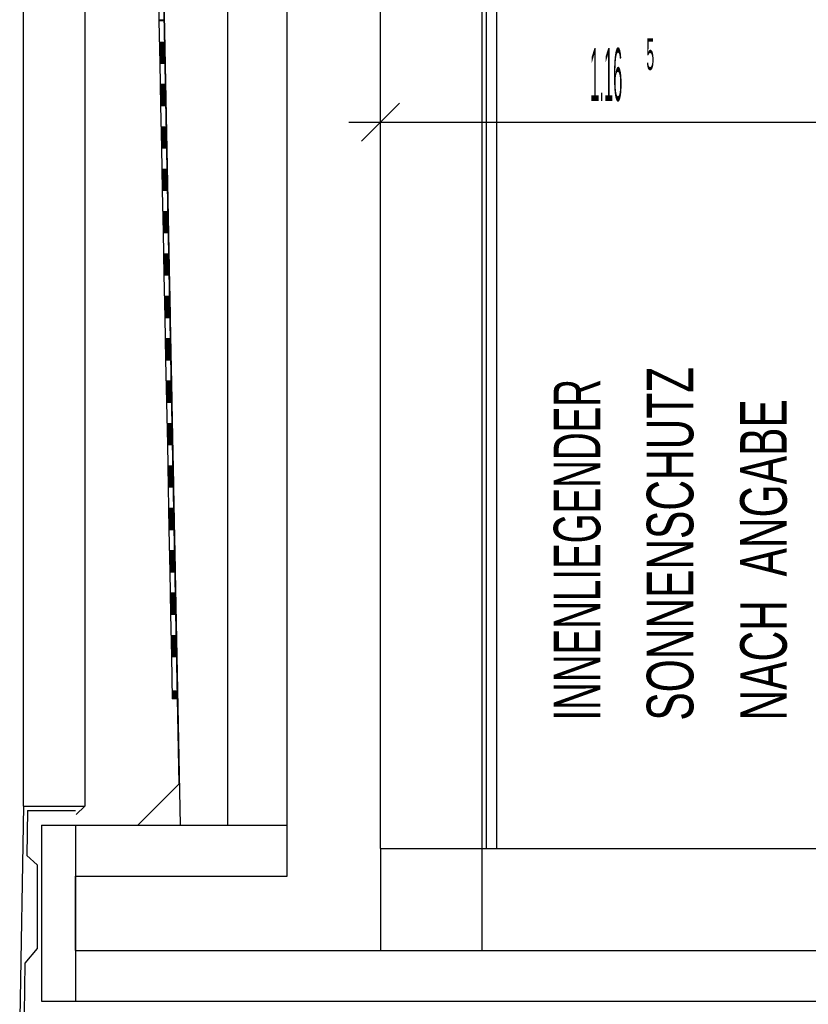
# Model space of a CAD drawing. Extents: x -0.6 to 1.54, y -0.37 to 1.17.
# Tile 4 of 79: x 0.0889 to 0.1262, y 0.318 to 0.3644. Entities that reach past the tile are written whole.
import ezdxf

# ---------------------------------------------------------------- set-up
doc = ezdxf.new("R2010")
doc.units = 0
doc.linetypes.add('KCONTINUOUS', pattern=[0])
doc.layers.add('W01_---', color=7, linetype='CONTINUOUS')

msp = doc.modelspace()

# ---------------------------------------------------------------- linework, layer by layer
at = {"layer": 'W01_---', "color": 7, "linetype": 'KCONTINUOUS'}
for p, q in [((0.10596, 0.32533), (0.10596, 0.55033)), ((0.10156, 0.32403), (0.10156, 0.54683)), ((0.09876, 0.32643), (0.09876, 0.54443)), ((0.08911, 0.32733), (0.08911, 0.54353)), ((0.11096, 0.32533), (0.11096, 0.47553)), ((0.11146, 0.32533), (0.11146, 0.47553)), ((0.11076, 0.32533), (0.11076, 0.44783)), ((0.09646, 0.32839), (0.09436, 0.43543)), ((0.09436, 0.43543), (0.0965, 0.32643)), ((0.092, 0.36635), (0.092, 0.32733)), ((0.09565, 0.36337), (0.09577, 0.36337)), ((0.09569, 0.36137), (0.09581, 0.36137)), ((0.10596, 0.3581), (0.10596, 0.3611)), ((0.10506, 0.3587), (0.10686, 0.3605)), ((0.10446, 0.3596), (0.10746, 0.3596)), ((0.10596, 0.3596), (0.11425, 0.3596)), ((0.11425, 0.3596), (0.12926, 0.3596)), ((0.09573, 0.35937), (0.09585, 0.35937)), ((0.09577, 0.35737), (0.09589, 0.35737)), ((0.09581, 0.35537), (0.09593, 0.35537)), ((0.09585, 0.35337), (0.09597, 0.35337)), ((0.09588, 0.35137), (0.09601, 0.35137)), ((0.09592, 0.34937), (0.09605, 0.34937)), ((0.09596, 0.34737), (0.09609, 0.34737)), ((0.096, 0.34537), (0.09613, 0.34537)), ((0.09604, 0.34337), (0.09617, 0.34337)), ((0.09608, 0.34137), (0.09621, 0.34137)), ((0.09612, 0.33937), (0.09625, 0.33937)), ((0.09616, 0.33737), (0.09628, 0.33737)), ((0.0962, 0.33537), (0.09632, 0.33537)), ((0.09646, 0.32839), (0.0945, 0.32643)), ((0.08911, 0.32733), (0.08893, 0.31733)), ((0.08911, 0.32733), (0.09166, 0.32733)), ((0.0893, 0.32713), (0.08927, 0.32501)), ((0.0893, 0.32713), (0.09156, 0.32713)), ((0.092, 0.32733), (0.0916, 0.32694)), ((0.09166, 0.32733), (0.092, 0.32733)), ((0.08996, 0.32643), (0.08996, 0.31813)), ((0.08996, 0.32643), (0.09156, 0.32643)), ((0.09156, 0.32643), (0.10156, 0.32643)), ((0.09156, 0.32643), (0.09156, 0.31813)), ((0.10596, 0.32533), (0.12846, 0.32533)), ((0.10596, 0.32533), (0.10596, 0.32053)), ((0.11076, 0.32053), (0.11076, 0.32533)), ((0.08976, 0.32457), (0.08927, 0.32501)), ((0.08976, 0.32457), (0.08976, 0.32061)), ((0.09156, 0.32403), (0.10156, 0.32403)), ((0.09156, 0.32053), (0.09156, 0.32403)), ((0.09156, 0.32403), (0.09156, 0.32053)), ((0.08976, 0.32061), (0.08918, 0.31992)), ((0.09156, 0.32053), (0.10596, 0.32053)), ((0.10596, 0.32053), (0.12846, 0.32053)), ((0.08918, 0.31992), (0.08914, 0.31753)), ((0.08996, 0.31813), (0.09156, 0.31813)), ((0.09156, 0.31813), (0.12926, 0.31813))]:
    msp.add_line(p, q, dxfattribs=at)
at = {"layer": 'W01_---', "color": 31, "linetype": 'KCONTINUOUS'}
for p, q in [((0.09546, 0.36638), (0.0955, 0.36438)), ((0.09573, 0.36539), (0.09575, 0.36439)), ((0.0955, 0.36442), (0.09575, 0.36443)), ((0.0955, 0.3644), (0.09575, 0.36441)), ((0.0955, 0.36438), (0.09575, 0.36439)), ((0.0955, 0.36438), (0.09554, 0.36238)), ((0.09575, 0.36439), (0.09577, 0.36339)), ((0.09552, 0.36338), (0.09577, 0.36339)), ((0.09552, 0.36336), (0.09577, 0.36337)), ((0.09552, 0.36334), (0.09577, 0.36335)), ((0.09552, 0.36332), (0.09577, 0.36333)), ((0.09552, 0.3633), (0.09578, 0.36331)), ((0.09552, 0.36328), (0.09578, 0.36329)), ((0.09552, 0.36326), (0.09578, 0.36327)), ((0.09553, 0.36324), (0.09578, 0.36325)), ((0.09577, 0.36339), (0.09579, 0.36239)), ((0.09553, 0.36322), (0.09578, 0.36323)), ((0.09553, 0.3632), (0.09578, 0.36321)), ((0.09553, 0.36318), (0.09578, 0.36319)), ((0.09553, 0.36316), (0.09578, 0.36317)), ((0.09553, 0.36314), (0.09578, 0.36315)), ((0.09553, 0.36312), (0.09578, 0.36313)), ((0.09553, 0.3631), (0.09578, 0.36311)), ((0.09553, 0.36308), (0.09578, 0.36309)), ((0.09553, 0.36306), (0.09578, 0.36307)), ((0.09553, 0.36304), (0.09578, 0.36305)), ((0.09553, 0.36302), (0.09578, 0.36303)), ((0.09553, 0.363), (0.09578, 0.36301)), ((0.09553, 0.36298), (0.09578, 0.36299)), ((0.09553, 0.36296), (0.09578, 0.36297)), ((0.09553, 0.36294), (0.09578, 0.36295)), ((0.09553, 0.36292), (0.09578, 0.36293)), ((0.09553, 0.3629), (0.09578, 0.36291)), ((0.09553, 0.36288), (0.09578, 0.36289)), ((0.09553, 0.36286), (0.09578, 0.36287)), ((0.09553, 0.36284), (0.09578, 0.36285)), ((0.09553, 0.36282), (0.09578, 0.36283)), ((0.09554, 0.3628), (0.09578, 0.36281)), ((0.09554, 0.36278), (0.09578, 0.36279)), ((0.09554, 0.36276), (0.09578, 0.36277)), ((0.09554, 0.36274), (0.09579, 0.36275)), ((0.09554, 0.36272), (0.09579, 0.36273)), ((0.09554, 0.3627), (0.09579, 0.36271)), ((0.09554, 0.36268), (0.09579, 0.36269)), ((0.09554, 0.36266), (0.09579, 0.36267)), ((0.09554, 0.36264), (0.09579, 0.36265)), ((0.09554, 0.36262), (0.09579, 0.36263)), ((0.09554, 0.3626), (0.09579, 0.36261)), ((0.09554, 0.36258), (0.09579, 0.36259)), ((0.09554, 0.36256), (0.09579, 0.36257)), ((0.09554, 0.36254), (0.09579, 0.36255)), ((0.09554, 0.36252), (0.09579, 0.36253)), ((0.09554, 0.3625), (0.09579, 0.36251)), ((0.09554, 0.36248), (0.09579, 0.36249)), ((0.09554, 0.36246), (0.09579, 0.36247)), ((0.09554, 0.36244), (0.09579, 0.36245)), ((0.09554, 0.36242), (0.09579, 0.36243)), ((0.09554, 0.3624), (0.09579, 0.36241)), ((0.09554, 0.36238), (0.09579, 0.36239)), ((0.09554, 0.36238), (0.09558, 0.36039)), ((0.09556, 0.36261), (0.09579, 0.36261)), ((0.09558, 0.36261), (0.09579, 0.36261)), ((0.0956, 0.36261), (0.09579, 0.36261)), ((0.09562, 0.36261), (0.09579, 0.36261)), ((0.09564, 0.36261), (0.09579, 0.36261)), ((0.09566, 0.36261), (0.09579, 0.36261)), ((0.09568, 0.36261), (0.09579, 0.36261)), ((0.0957, 0.36261), (0.09579, 0.36261)), ((0.09572, 0.36261), (0.09579, 0.36261)), ((0.09574, 0.36261), (0.09579, 0.36261)), ((0.09579, 0.36239), (0.09581, 0.36139)), ((0.09556, 0.36139), (0.09581, 0.36139)), ((0.09581, 0.36139), (0.09583, 0.36039)), ((0.09556, 0.36137), (0.09581, 0.36137)), ((0.09556, 0.36134), (0.09581, 0.36135)), ((0.09556, 0.36132), (0.09581, 0.36133)), ((0.09556, 0.36131), (0.09581, 0.36131)), ((0.09556, 0.36129), (0.09581, 0.36129)), ((0.09557, 0.36126), (0.09582, 0.36127)), ((0.09557, 0.36125), (0.09582, 0.36125)), ((0.09557, 0.36123), (0.09582, 0.36123)), ((0.09557, 0.3612), (0.09582, 0.36121)), ((0.09557, 0.36118), (0.09582, 0.36119)), ((0.09557, 0.36117), (0.09582, 0.36117)), ((0.09557, 0.36114), (0.09582, 0.36115)), ((0.09557, 0.36112), (0.09582, 0.36113)), ((0.09557, 0.36111), (0.09582, 0.36111)), ((0.09557, 0.36109), (0.09582, 0.36109)), ((0.09557, 0.36106), (0.09582, 0.36107)), ((0.09557, 0.36104), (0.09582, 0.36105)), ((0.09557, 0.36103), (0.09582, 0.36103)), ((0.09557, 0.361), (0.09582, 0.36101)), ((0.09557, 0.36098), (0.09582, 0.36099)), ((0.09557, 0.36097), (0.09582, 0.36097)), ((0.09557, 0.36095), (0.09582, 0.36095)), ((0.09557, 0.36092), (0.09582, 0.36093)), ((0.09557, 0.3609), (0.09582, 0.36091)), ((0.09557, 0.36089), (0.09582, 0.36089)), ((0.09557, 0.36086), (0.09582, 0.36087)), ((0.09557, 0.36084), (0.09582, 0.36085)), ((0.09557, 0.36083), (0.09582, 0.36083)), ((0.09557, 0.36081), (0.09582, 0.36081)), ((0.09557, 0.36078), (0.09582, 0.36079)), ((0.09557, 0.36076), (0.09583, 0.36077)), ((0.09557, 0.36075), (0.09583, 0.36075)), ((0.09557, 0.36072), (0.09583, 0.36073)), ((0.09558, 0.3607), (0.09583, 0.36071)), ((0.09558, 0.36069), (0.09583, 0.36069)), ((0.09558, 0.36067), (0.09583, 0.36067)), ((0.09558, 0.36064), (0.09583, 0.36065)), ((0.09558, 0.36063), (0.09583, 0.36063)), ((0.09558, 0.36061), (0.09583, 0.36061)), ((0.09558, 0.36058), (0.09583, 0.36059)), ((0.09558, 0.36056), (0.09583, 0.36057)), ((0.09558, 0.36055), (0.09583, 0.36055)), ((0.09558, 0.36053), (0.09583, 0.36053)), ((0.09558, 0.3605), (0.09583, 0.36051)), ((0.09558, 0.36049), (0.09583, 0.36049)), ((0.09558, 0.36047), (0.09583, 0.36047)), ((0.09558, 0.36044), (0.09583, 0.36045)), ((0.0956, 0.36061), (0.09583, 0.36061)), ((0.09562, 0.36061), (0.09583, 0.36061)), ((0.09564, 0.36061), (0.09583, 0.36061)), ((0.09566, 0.36061), (0.09583, 0.36061)), ((0.09568, 0.36061), (0.09583, 0.36061)), ((0.0957, 0.36061), (0.09583, 0.36061)), ((0.09572, 0.36061), (0.09583, 0.36061)), ((0.09574, 0.36061), (0.09583, 0.36061)), ((0.09576, 0.36061), (0.09583, 0.36061)), ((0.09578, 0.36061), (0.09583, 0.36061)), ((0.09558, 0.36042), (0.09583, 0.36043)), ((0.09558, 0.36041), (0.09583, 0.36041)), ((0.09558, 0.36039), (0.09562, 0.35839)), ((0.09558, 0.36039), (0.09583, 0.36039)), ((0.09583, 0.36039), (0.09585, 0.35939)), ((0.0956, 0.35938), (0.09585, 0.35939)), ((0.0956, 0.35937), (0.09585, 0.35937)), ((0.0956, 0.35935), (0.09585, 0.35935)), ((0.0956, 0.35932), (0.09585, 0.35933)), ((0.0956, 0.35931), (0.09585, 0.35931)), ((0.0956, 0.35929), (0.09585, 0.35929)), ((0.0956, 0.35926), (0.09585, 0.35927)), ((0.09561, 0.35924), (0.09585, 0.35925)), ((0.09561, 0.35923), (0.09585, 0.35923)), ((0.09561, 0.35921), (0.09585, 0.35921)), ((0.09561, 0.35918), (0.09586, 0.35919)), ((0.09561, 0.35917), (0.09586, 0.35917)), ((0.09561, 0.35915), (0.09586, 0.35915)), ((0.09561, 0.35912), (0.09586, 0.35913)), ((0.09561, 0.3591), (0.09586, 0.35911)), ((0.09561, 0.35909), (0.09586, 0.35909)), ((0.09561, 0.35907), (0.09586, 0.35907)), ((0.09585, 0.35939), (0.09587, 0.35839)), ((0.09561, 0.35904), (0.09586, 0.35905)), ((0.09561, 0.35903), (0.09586, 0.35903)), ((0.09561, 0.35901), (0.09586, 0.35901)), ((0.09561, 0.35898), (0.09586, 0.35899)), ((0.09561, 0.35896), (0.09586, 0.35897)), ((0.09561, 0.35895), (0.09586, 0.35895)), ((0.09561, 0.35893), (0.09586, 0.35893)), ((0.09561, 0.3589), (0.09586, 0.35891)), ((0.09561, 0.35889), (0.09586, 0.35889)), ((0.09561, 0.35887), (0.09586, 0.35887)), ((0.09561, 0.35884), (0.09586, 0.35885)), ((0.09561, 0.35882), (0.09586, 0.35883)), ((0.09561, 0.35881), (0.09586, 0.35881)), ((0.09561, 0.35879), (0.09586, 0.35879)), ((0.09561, 0.35876), (0.09586, 0.35877)), ((0.09561, 0.35875), (0.09586, 0.35875)), ((0.09561, 0.35873), (0.09587, 0.35873)), ((0.09561, 0.3587), (0.09587, 0.35871)), ((0.09562, 0.35868), (0.09587, 0.35869)), ((0.09562, 0.35867), (0.09587, 0.35867)), ((0.09562, 0.35864), (0.09587, 0.35865)), ((0.09562, 0.35862), (0.09587, 0.35863)), ((0.09562, 0.35861), (0.09587, 0.35861)), ((0.09562, 0.35859), (0.09587, 0.35859)), ((0.09564, 0.35861), (0.09587, 0.35861)), ((0.09566, 0.35861), (0.09587, 0.35861)), ((0.09568, 0.35861), (0.09587, 0.35861)), ((0.0957, 0.35861), (0.09587, 0.35861)), ((0.09572, 0.35861), (0.09587, 0.35861)), ((0.09574, 0.35861), (0.09587, 0.35861)), ((0.09576, 0.35861), (0.09587, 0.35861)), ((0.09578, 0.35861), (0.09587, 0.35861)), ((0.0958, 0.35861), (0.09587, 0.35861)), ((0.09582, 0.35861), (0.09587, 0.35861)), ((0.09562, 0.35856), (0.09587, 0.35857)), ((0.09562, 0.35854), (0.09587, 0.35855)), ((0.09562, 0.35853), (0.09587, 0.35853)), ((0.09562, 0.3585), (0.09587, 0.35851)), ((0.09562, 0.35848), (0.09587, 0.35849)), ((0.09562, 0.35847), (0.09587, 0.35847)), ((0.09562, 0.35845), (0.09587, 0.35845)), ((0.09562, 0.35842), (0.09587, 0.35843)), ((0.09562, 0.3584), (0.09587, 0.35841)), ((0.09562, 0.35839), (0.09566, 0.35639)), ((0.09562, 0.35839), (0.09587, 0.35839)), ((0.09587, 0.35839), (0.09589, 0.35739)), ((0.09564, 0.35738), (0.09589, 0.35739)), ((0.09564, 0.35736), (0.09589, 0.35737)), ((0.09564, 0.35735), (0.09589, 0.35735)), ((0.09564, 0.35732), (0.09589, 0.35733)), ((0.09564, 0.3573), (0.09589, 0.35731)), ((0.09564, 0.35729), (0.09589, 0.35729)), ((0.09564, 0.35727), (0.09589, 0.35727)), ((0.09564, 0.35724), (0.09589, 0.35725)), ((0.09564, 0.35722), (0.09589, 0.35723)), ((0.09564, 0.35721), (0.0959, 0.35721)), ((0.09589, 0.35739), (0.09591, 0.35639)), ((0.09564, 0.35718), (0.0959, 0.35719)), ((0.09564, 0.35716), (0.0959, 0.35717)), ((0.09565, 0.35715), (0.0959, 0.35715)), ((0.09565, 0.35713), (0.0959, 0.35713)), ((0.09565, 0.3571), (0.0959, 0.35711)), ((0.09565, 0.35708), (0.0959, 0.35709)), ((0.09565, 0.35707), (0.0959, 0.35707)), ((0.09565, 0.35704), (0.0959, 0.35705)), ((0.09565, 0.35702), (0.0959, 0.35703)), ((0.09565, 0.35701), (0.0959, 0.35701)), ((0.09565, 0.35699), (0.0959, 0.35699)), ((0.09565, 0.35696), (0.0959, 0.35697)), ((0.09565, 0.35694), (0.0959, 0.35695)), ((0.09565, 0.35693), (0.0959, 0.35693)), ((0.09565, 0.3569), (0.0959, 0.35691)), ((0.09565, 0.35688), (0.0959, 0.35689)), ((0.09565, 0.35687), (0.0959, 0.35687)), ((0.09565, 0.35685), (0.0959, 0.35685)), ((0.09565, 0.35682), (0.0959, 0.35683)), ((0.09565, 0.35681), (0.0959, 0.35681)), ((0.09565, 0.35679), (0.0959, 0.35679)), ((0.09565, 0.35676), (0.0959, 0.35677)), ((0.09565, 0.35674), (0.0959, 0.35675)), ((0.09565, 0.35673), (0.0959, 0.35673)), ((0.09565, 0.35671), (0.0959, 0.35671)), ((0.09566, 0.35668), (0.0959, 0.35669)), ((0.09566, 0.35667), (0.0959, 0.35667)), ((0.09566, 0.35665), (0.09591, 0.35665)), ((0.09566, 0.35662), (0.09591, 0.35663)), ((0.09566, 0.3566), (0.09591, 0.35661)), ((0.09566, 0.35659), (0.09591, 0.35659)), ((0.09566, 0.35657), (0.09591, 0.35657)), ((0.09566, 0.35654), (0.09591, 0.35655)), ((0.09566, 0.35653), (0.09591, 0.35653)), ((0.09566, 0.35651), (0.09591, 0.35651)), ((0.09566, 0.35648), (0.09591, 0.35649)), ((0.09566, 0.35646), (0.09591, 0.35647)), ((0.09566, 0.35645), (0.09591, 0.35645)), ((0.09566, 0.35643), (0.09591, 0.35643)), ((0.09566, 0.3564), (0.09591, 0.35641)), ((0.09566, 0.35639), (0.0957, 0.35439)), ((0.09566, 0.35639), (0.09591, 0.35639)), ((0.09568, 0.35661), (0.09591, 0.35661)), ((0.0957, 0.35661), (0.09591, 0.35661)), ((0.09572, 0.35661), (0.09591, 0.35661)), ((0.09574, 0.35661), (0.09591, 0.35661)), ((0.09576, 0.35661), (0.09591, 0.35661)), ((0.09578, 0.35661), (0.09591, 0.35661)), ((0.0958, 0.35661), (0.09591, 0.35661)), ((0.09582, 0.35661), (0.09591, 0.35661)), ((0.09584, 0.35661), (0.09591, 0.35661)), ((0.09586, 0.35661), (0.09591, 0.35661)), ((0.09591, 0.35639), (0.09593, 0.35539)), ((0.09568, 0.35539), (0.09593, 0.35539)), ((0.09568, 0.35536), (0.09593, 0.35537)), ((0.09568, 0.35535), (0.09593, 0.35535)), ((0.09593, 0.35539), (0.09595, 0.35439)), ((0.09568, 0.35533), (0.09593, 0.35533)), ((0.09568, 0.3553), (0.09593, 0.35531)), ((0.09568, 0.35528), (0.09593, 0.35529)), ((0.09568, 0.35527), (0.09593, 0.35527)), ((0.09568, 0.35525), (0.09593, 0.35525)), ((0.09568, 0.35522), (0.09593, 0.35523)), ((0.09568, 0.35521), (0.09593, 0.35521)), ((0.09568, 0.35519), (0.09593, 0.35519)), ((0.09568, 0.35516), (0.09594, 0.35517)), ((0.09568, 0.35514), (0.09594, 0.35515)), ((0.09569, 0.35513), (0.09594, 0.35513)), ((0.09569, 0.35511), (0.09594, 0.35511)), ((0.09569, 0.35508), (0.09594, 0.35509)), ((0.09569, 0.35507), (0.09594, 0.35507)), ((0.09569, 0.35505), (0.09594, 0.35505)), ((0.09569, 0.35502), (0.09594, 0.35503)), ((0.09569, 0.355), (0.09594, 0.35501)), ((0.09569, 0.35499), (0.09594, 0.35499)), ((0.09569, 0.35497), (0.09594, 0.35497)), ((0.09569, 0.35495), (0.09594, 0.35495)), ((0.09569, 0.35493), (0.09594, 0.35493)), ((0.09569, 0.35491), (0.09594, 0.35491)), ((0.09569, 0.35489), (0.09594, 0.35489)), ((0.09569, 0.35487), (0.09594, 0.35487)), ((0.09569, 0.35485), (0.09594, 0.35485)), ((0.09569, 0.35483), (0.09594, 0.35483)), ((0.09569, 0.35481), (0.09594, 0.35481)), ((0.09569, 0.35479), (0.09594, 0.35479)), ((0.09569, 0.35477), (0.09594, 0.35477)), ((0.09569, 0.35475), (0.09594, 0.35475)), ((0.09569, 0.35473), (0.09594, 0.35473)), ((0.09569, 0.35471), (0.09594, 0.35471)), ((0.09569, 0.35469), (0.09594, 0.35469)), ((0.09569, 0.35467), (0.09594, 0.35467)), ((0.09569, 0.35465), (0.09594, 0.35465)), ((0.09569, 0.35463), (0.09594, 0.35463)), ((0.0957, 0.35461), (0.09595, 0.35461)), ((0.0957, 0.35459), (0.09595, 0.35459)), ((0.0957, 0.35457), (0.09595, 0.35457)), ((0.0957, 0.35455), (0.09595, 0.35455)), ((0.0957, 0.35453), (0.09595, 0.35453)), ((0.0957, 0.35451), (0.09595, 0.35451)), ((0.0957, 0.35449), (0.09595, 0.35449)), ((0.0957, 0.35447), (0.09595, 0.35447)), ((0.0957, 0.35445), (0.09595, 0.35445)), ((0.0957, 0.35443), (0.09595, 0.35443)), ((0.0957, 0.35441), (0.09595, 0.35441)), ((0.09572, 0.35461), (0.09595, 0.35461)), ((0.09574, 0.35461), (0.09595, 0.35461)), ((0.09576, 0.35461), (0.09595, 0.35461)), ((0.09578, 0.35461), (0.09595, 0.35461)), ((0.0958, 0.35461), (0.09595, 0.35461)), ((0.09582, 0.35461), (0.09595, 0.35461)), ((0.09584, 0.35461), (0.09595, 0.35461)), ((0.09586, 0.35461), (0.09595, 0.35461)), ((0.09588, 0.35461), (0.09595, 0.35461)), ((0.0959, 0.35461), (0.09595, 0.35461)), ((0.0957, 0.35439), (0.09574, 0.35239)), ((0.0957, 0.35439), (0.09595, 0.35439)), ((0.09595, 0.35439), (0.09597, 0.35339)), ((0.09572, 0.35339), (0.09597, 0.35339)), ((0.09572, 0.35337), (0.09597, 0.35337)), ((0.09572, 0.35335), (0.09597, 0.35335)), ((0.09572, 0.35333), (0.09597, 0.35333)), ((0.09572, 0.35331), (0.09597, 0.35331)), ((0.09572, 0.35329), (0.09597, 0.35329)), ((0.09572, 0.35327), (0.09597, 0.35327)), ((0.09572, 0.35325), (0.09597, 0.35325)), ((0.09572, 0.35323), (0.09597, 0.35323)), ((0.09572, 0.35321), (0.09597, 0.35321)), ((0.09572, 0.35319), (0.09597, 0.35319)), ((0.09572, 0.35317), (0.09597, 0.35317)), ((0.09572, 0.35315), (0.09597, 0.35315)), ((0.09573, 0.35313), (0.09597, 0.35313)), ((0.09573, 0.35311), (0.09597, 0.35311)), ((0.09573, 0.35309), (0.09598, 0.35309)), ((0.09573, 0.35307), (0.09598, 0.35307)), ((0.09573, 0.35305), (0.09598, 0.35305)), ((0.09573, 0.35303), (0.09598, 0.35303)), ((0.09597, 0.35339), (0.09599, 0.35239)), ((0.09573, 0.35301), (0.09598, 0.35301)), ((0.09573, 0.35299), (0.09598, 0.35299)), ((0.09573, 0.35297), (0.09598, 0.35297)), ((0.09573, 0.35295), (0.09598, 0.35295)), ((0.09573, 0.35293), (0.09598, 0.35293)), ((0.09573, 0.35291), (0.09598, 0.35291)), ((0.09573, 0.35289), (0.09598, 0.35289)), ((0.09573, 0.35287), (0.09598, 0.35287)), ((0.09573, 0.35285), (0.09598, 0.35285)), ((0.09573, 0.35283), (0.09598, 0.35283)), ((0.09573, 0.35281), (0.09598, 0.35281)), ((0.09573, 0.35279), (0.09598, 0.35279)), ((0.09573, 0.35277), (0.09598, 0.35277)), ((0.09573, 0.35275), (0.09598, 0.35275)), ((0.09573, 0.35273), (0.09598, 0.35273)), ((0.09573, 0.35271), (0.09598, 0.35271)), ((0.09573, 0.35269), (0.09598, 0.35269)), ((0.09573, 0.35267), (0.09598, 0.35267)), ((0.09573, 0.35265), (0.09598, 0.35265)), ((0.09573, 0.35263), (0.09599, 0.35263)), ((0.09573, 0.35261), (0.09599, 0.35261)), ((0.09573, 0.35259), (0.09599, 0.35259)), ((0.09574, 0.35257), (0.09599, 0.35257)), ((0.09574, 0.35255), (0.09599, 0.35255)), ((0.09575, 0.35261), (0.09599, 0.35261)), ((0.09578, 0.35261), (0.09599, 0.35261)), ((0.0958, 0.35261), (0.09599, 0.35261)), ((0.09582, 0.35261), (0.09599, 0.35261)), ((0.09583, 0.35261), (0.09599, 0.35261)), ((0.09585, 0.35261), (0.09599, 0.35261)), ((0.09587, 0.35261), (0.09599, 0.35261)), ((0.0959, 0.35261), (0.09599, 0.35261)), ((0.09592, 0.35261), (0.09599, 0.35261)), ((0.09594, 0.35261), (0.09599, 0.35261)), ((0.09574, 0.35253), (0.09599, 0.35253)), ((0.09574, 0.35251), (0.09599, 0.35251)), ((0.09574, 0.35249), (0.09599, 0.35249)), ((0.09574, 0.35247), (0.09599, 0.35247)), ((0.09574, 0.35245), (0.09599, 0.35245)), ((0.09574, 0.35243), (0.09599, 0.35243)), ((0.09574, 0.35241), (0.09599, 0.35241)), ((0.09574, 0.35239), (0.09578, 0.35039)), ((0.09574, 0.35239), (0.09599, 0.35239)), ((0.09599, 0.35239), (0.09601, 0.35139)), ((0.09576, 0.35139), (0.09601, 0.35139)), ((0.09576, 0.35137), (0.09601, 0.35137)), ((0.09576, 0.35135), (0.09601, 0.35135)), ((0.09576, 0.35133), (0.09601, 0.35133)), ((0.09576, 0.35131), (0.09601, 0.35131)), ((0.09576, 0.35129), (0.09601, 0.35129)), ((0.09576, 0.35127), (0.09601, 0.35127)), ((0.09576, 0.35125), (0.09601, 0.35125)), ((0.09576, 0.35123), (0.09601, 0.35123)), ((0.09576, 0.35121), (0.09601, 0.35121)), ((0.09576, 0.35119), (0.09601, 0.35119)), ((0.09576, 0.35117), (0.09601, 0.35117)), ((0.09601, 0.35139), (0.09603, 0.35039)), ((0.09576, 0.35115), (0.09601, 0.35115)), ((0.09576, 0.35113), (0.09601, 0.35113)), ((0.09576, 0.35111), (0.09601, 0.35111)), ((0.09576, 0.35109), (0.09601, 0.35109)), ((0.09576, 0.35107), (0.09601, 0.35107)), ((0.09577, 0.35105), (0.09602, 0.35105)), ((0.09577, 0.35103), (0.09602, 0.35103)), ((0.09577, 0.35101), (0.09602, 0.35101)), ((0.09577, 0.35099), (0.09602, 0.35099)), ((0.09577, 0.35097), (0.09602, 0.35097)), ((0.09577, 0.35095), (0.09602, 0.35095)), ((0.09577, 0.35093), (0.09602, 0.35093)), ((0.09577, 0.35091), (0.09602, 0.35091)), ((0.09577, 0.35089), (0.09602, 0.35089)), ((0.09577, 0.35087), (0.09602, 0.35087)), ((0.09577, 0.35085), (0.09602, 0.35085)), ((0.09577, 0.35083), (0.09602, 0.35083)), ((0.09577, 0.35081), (0.09602, 0.35081)), ((0.09577, 0.35079), (0.09602, 0.35079)), ((0.09577, 0.35077), (0.09602, 0.35077)), ((0.09577, 0.35075), (0.09602, 0.35075)), ((0.09577, 0.35073), (0.09602, 0.35073)), ((0.09577, 0.35071), (0.09602, 0.35071)), ((0.09577, 0.35069), (0.09602, 0.35069)), ((0.09577, 0.35067), (0.09602, 0.35067)), ((0.09577, 0.35065), (0.09602, 0.35065)), ((0.09577, 0.35063), (0.09602, 0.35063)), ((0.09577, 0.35061), (0.09602, 0.35061)), ((0.09578, 0.35059), (0.09602, 0.35059)), ((0.09578, 0.35057), (0.09602, 0.35057)), ((0.09578, 0.35055), (0.09603, 0.35055)), ((0.09578, 0.35053), (0.09603, 0.35053)), ((0.09578, 0.35051), (0.09603, 0.35051)), ((0.09578, 0.35049), (0.09603, 0.35049)), ((0.09578, 0.35047), (0.09603, 0.35047)), ((0.09578, 0.35045), (0.09603, 0.35045)), ((0.09578, 0.35043), (0.09603, 0.35043)), ((0.09578, 0.35041), (0.09603, 0.35041)), ((0.09578, 0.35039), (0.09582, 0.34839)), ((0.09578, 0.35039), (0.09603, 0.35039)), ((0.09579, 0.35061), (0.09602, 0.35061)), ((0.09581, 0.35061), (0.09602, 0.35061)), ((0.09583, 0.35061), (0.09602, 0.35061)), ((0.09585, 0.35061), (0.09602, 0.35061)), ((0.09587, 0.35061), (0.09602, 0.35061)), ((0.09589, 0.35061), (0.09602, 0.35061)), ((0.09591, 0.35061), (0.09602, 0.35061)), ((0.09593, 0.35061), (0.09602, 0.35061)), ((0.09595, 0.35061), (0.09602, 0.35061)), ((0.09597, 0.35061), (0.09602, 0.35061)), ((0.09603, 0.35039), (0.09605, 0.34939)), ((0.0958, 0.34939), (0.09605, 0.34939)), ((0.0958, 0.34937), (0.09605, 0.34937)), ((0.0958, 0.34935), (0.09605, 0.34935)), ((0.0958, 0.34933), (0.09605, 0.34933)), ((0.0958, 0.34931), (0.09605, 0.34931)), ((0.09605, 0.34939), (0.09607, 0.34839)), ((0.0958, 0.34929), (0.09605, 0.34929)), ((0.0958, 0.34927), (0.09605, 0.34927)), ((0.0958, 0.34925), (0.09605, 0.34925)), ((0.0958, 0.34923), (0.09605, 0.34923)), ((0.0958, 0.34921), (0.09605, 0.34921)), ((0.0958, 0.34919), (0.09605, 0.34919)), ((0.0958, 0.34917), (0.09605, 0.34917)), ((0.0958, 0.34915), (0.09605, 0.34915)), ((0.0958, 0.34913), (0.09605, 0.34913)), ((0.0958, 0.34911), (0.09605, 0.34911)), ((0.0958, 0.34909), (0.09605, 0.34909)), ((0.0958, 0.34907), (0.09606, 0.34907)), ((0.0958, 0.34905), (0.09606, 0.34905)), ((0.0958, 0.34903), (0.09606, 0.34903)), ((0.09581, 0.34901), (0.09606, 0.34901)), ((0.09581, 0.34899), (0.09606, 0.34899)), ((0.09581, 0.34897), (0.09606, 0.34897)), ((0.09581, 0.34895), (0.09606, 0.34895)), ((0.09581, 0.34893), (0.09606, 0.34893)), ((0.09581, 0.34891), (0.09606, 0.34891)), ((0.09581, 0.34889), (0.09606, 0.34889)), ((0.09581, 0.34887), (0.09606, 0.34887)), ((0.09581, 0.34885), (0.09606, 0.34885)), ((0.09581, 0.34883), (0.09606, 0.34883)), ((0.09581, 0.34881), (0.09606, 0.34881)), ((0.09581, 0.34879), (0.09606, 0.34879)), ((0.09581, 0.34877), (0.09606, 0.34877)), ((0.09581, 0.34875), (0.09606, 0.34875)), ((0.09581, 0.34873), (0.09606, 0.34873)), ((0.09581, 0.34871), (0.09606, 0.34871)), ((0.09581, 0.34869), (0.09606, 0.34869)), ((0.09581, 0.34867), (0.09606, 0.34867)), ((0.09581, 0.34865), (0.09606, 0.34865)), ((0.09581, 0.34863), (0.09606, 0.34863)), ((0.09581, 0.34861), (0.09606, 0.34861)), ((0.09581, 0.34859), (0.09606, 0.34859)), ((0.09581, 0.34857), (0.09606, 0.34857)), ((0.09582, 0.34855), (0.09606, 0.34855)), ((0.09582, 0.34853), (0.09606, 0.34853)), ((0.09582, 0.34851), (0.09607, 0.34851)), ((0.09582, 0.34849), (0.09607, 0.34849)), ((0.09582, 0.34847), (0.09607, 0.34847)), ((0.09582, 0.34845), (0.09607, 0.34845)), ((0.09582, 0.34843), (0.09607, 0.34843)), ((0.09582, 0.34841), (0.09607, 0.34841)), ((0.09582, 0.34839), (0.09586, 0.34639)), ((0.09582, 0.34839), (0.09607, 0.34839)), ((0.09583, 0.34861), (0.09606, 0.34861)), ((0.09585, 0.34861), (0.09606, 0.34861)), ((0.09587, 0.34861), (0.09606, 0.34861)), ((0.09589, 0.34861), (0.09606, 0.34861)), ((0.09591, 0.34861), (0.09606, 0.34861)), ((0.09593, 0.34861), (0.09606, 0.34861)), ((0.09595, 0.34861), (0.09606, 0.34861)), ((0.09597, 0.34861), (0.09606, 0.34861)), ((0.09599, 0.34861), (0.09606, 0.34861)), ((0.09601, 0.34861), (0.09606, 0.34861)), ((0.09607, 0.34839), (0.09609, 0.34739)), ((0.09584, 0.34739), (0.09609, 0.34739)), ((0.09584, 0.34737), (0.09609, 0.34737)), ((0.09584, 0.34735), (0.09609, 0.34735)), ((0.09584, 0.34733), (0.09609, 0.34733)), ((0.09584, 0.34731), (0.09609, 0.34731)), ((0.09584, 0.34729), (0.09609, 0.34729)), ((0.09584, 0.34727), (0.09609, 0.34727)), ((0.09584, 0.34725), (0.09609, 0.34725)), ((0.09584, 0.34723), (0.09609, 0.34723)), ((0.09584, 0.34721), (0.09609, 0.34721)), ((0.09584, 0.34719), (0.09609, 0.34719)), ((0.09584, 0.34717), (0.09609, 0.34717)), ((0.09584, 0.34715), (0.09609, 0.34715)), ((0.09584, 0.34713), (0.09609, 0.34713)), ((0.09584, 0.34711), (0.09609, 0.34711)), ((0.09584, 0.34709), (0.09609, 0.34709)), ((0.09584, 0.34707), (0.09609, 0.34707)), ((0.09584, 0.34705), (0.09609, 0.34705)), ((0.09585, 0.34703), (0.09609, 0.34703)), ((0.09585, 0.34701), (0.09609, 0.34701)), ((0.09585, 0.34699), (0.0961, 0.34699)), ((0.09609, 0.34739), (0.09611, 0.34639)), ((0.09585, 0.34697), (0.0961, 0.34697)), ((0.09585, 0.34695), (0.0961, 0.34695)), ((0.09585, 0.34693), (0.0961, 0.34693)), ((0.09585, 0.34691), (0.0961, 0.34691)), ((0.09585, 0.34689), (0.0961, 0.34689)), ((0.09585, 0.34687), (0.0961, 0.34687)), ((0.09585, 0.34685), (0.0961, 0.34685)), ((0.09585, 0.34683), (0.0961, 0.34683)), ((0.09585, 0.34681), (0.0961, 0.34681)), ((0.09585, 0.34679), (0.0961, 0.34679)), ((0.09585, 0.34677), (0.0961, 0.34677)), ((0.09585, 0.34675), (0.0961, 0.34675)), ((0.09585, 0.34673), (0.0961, 0.34673)), ((0.09585, 0.34671), (0.0961, 0.34671)), ((0.09585, 0.34669), (0.0961, 0.34669)), ((0.09585, 0.34667), (0.0961, 0.34667)), ((0.09585, 0.34665), (0.0961, 0.34665)), ((0.09585, 0.34663), (0.0961, 0.34663)), ((0.09585, 0.34661), (0.0961, 0.34661)), ((0.09585, 0.34659), (0.0961, 0.34659)), ((0.09585, 0.34657), (0.0961, 0.34657)), ((0.09585, 0.34655), (0.0961, 0.34655)), ((0.09585, 0.34653), (0.09611, 0.34653)), ((0.09585, 0.34651), (0.09611, 0.34651)), ((0.09587, 0.34661), (0.0961, 0.34661)), ((0.09589, 0.34661), (0.0961, 0.34661)), ((0.09591, 0.34661), (0.0961, 0.34661)), ((0.09593, 0.34661), (0.0961, 0.34661)), ((0.09595, 0.34661), (0.0961, 0.34661)), ((0.09597, 0.34661), (0.0961, 0.34661)), ((0.09599, 0.34661), (0.0961, 0.34661)), ((0.09601, 0.34661), (0.0961, 0.34661)), ((0.09603, 0.34661), (0.0961, 0.34661)), ((0.09605, 0.34661), (0.0961, 0.34661)), ((0.09585, 0.34649), (0.09611, 0.34649)), ((0.09586, 0.34647), (0.09611, 0.34647)), ((0.09586, 0.34645), (0.09611, 0.34645)), ((0.09586, 0.34643), (0.09611, 0.34643)), ((0.09586, 0.34641), (0.09611, 0.34641)), ((0.09586, 0.34639), (0.0959, 0.34439)), ((0.09586, 0.34639), (0.09611, 0.34639)), ((0.09611, 0.34639), (0.09613, 0.34539)), ((0.09588, 0.34539), (0.09613, 0.34539)), ((0.09588, 0.34537), (0.09613, 0.34537)), ((0.09588, 0.34535), (0.09613, 0.34535)), ((0.09588, 0.34533), (0.09613, 0.34533)), ((0.09588, 0.34531), (0.09613, 0.34531)), ((0.09588, 0.34529), (0.09613, 0.34529)), ((0.09588, 0.34527), (0.09613, 0.34527)), ((0.09588, 0.34525), (0.09613, 0.34525)), ((0.09588, 0.34523), (0.09613, 0.34523)), ((0.09588, 0.34521), (0.09613, 0.34521)), ((0.09588, 0.34519), (0.09613, 0.34519)), ((0.09588, 0.34517), (0.09613, 0.34517)), ((0.09588, 0.34515), (0.09613, 0.34515)), ((0.09588, 0.34513), (0.09613, 0.34513)), ((0.09613, 0.34539), (0.09615, 0.34439)), ((0.09588, 0.34511), (0.09613, 0.34511)), ((0.09588, 0.34509), (0.09613, 0.34509)), ((0.09588, 0.34507), (0.09613, 0.34507)), ((0.09588, 0.34505), (0.09613, 0.34505)), ((0.09588, 0.34503), (0.09613, 0.34503)), ((0.09588, 0.34501), (0.09613, 0.34501)), ((0.09589, 0.34499), (0.09613, 0.34499)), ((0.09589, 0.34497), (0.09613, 0.34497)), ((0.09589, 0.34495), (0.09614, 0.34495)), ((0.09589, 0.34493), (0.09614, 0.34493)), ((0.09589, 0.34491), (0.09614, 0.34491)), ((0.09589, 0.34489), (0.09614, 0.34489)), ((0.09589, 0.34487), (0.09614, 0.34487)), ((0.09589, 0.34485), (0.09614, 0.34485)), ((0.09589, 0.34483), (0.09614, 0.34483)), ((0.09589, 0.34481), (0.09614, 0.34481)), ((0.09589, 0.34479), (0.09614, 0.34479)), ((0.09589, 0.34477), (0.09614, 0.34477)), ((0.09589, 0.34475), (0.09614, 0.34475)), ((0.09589, 0.34473), (0.09614, 0.34473)), ((0.09589, 0.34471), (0.09614, 0.34471)), ((0.09589, 0.34469), (0.09614, 0.34469)), ((0.09589, 0.34467), (0.09614, 0.34467)), ((0.09589, 0.34465), (0.09614, 0.34465)), ((0.09589, 0.34463), (0.09614, 0.34463)), ((0.09589, 0.34461), (0.09614, 0.34461)), ((0.09589, 0.34459), (0.09614, 0.34459)), ((0.09589, 0.34457), (0.09614, 0.34457)), ((0.09589, 0.34455), (0.09614, 0.34455)), ((0.09589, 0.34453), (0.09614, 0.34453)), ((0.09589, 0.34451), (0.09614, 0.34451)), ((0.0959, 0.34449), (0.09615, 0.34449)), ((0.0959, 0.34447), (0.09615, 0.34447)), ((0.0959, 0.34445), (0.09615, 0.34445)), ((0.0959, 0.34443), (0.09615, 0.34443)), ((0.0959, 0.34441), (0.09615, 0.34441)), ((0.0959, 0.34439), (0.09594, 0.34239)), ((0.0959, 0.34439), (0.09615, 0.34439)), ((0.09591, 0.34461), (0.09614, 0.34461)), ((0.09593, 0.34461), (0.09614, 0.34461)), ((0.09595, 0.34461), (0.09614, 0.34461)), ((0.09597, 0.34461), (0.09614, 0.34461)), ((0.09599, 0.34461), (0.09614, 0.34461)), ((0.09601, 0.34461), (0.09614, 0.34461)), ((0.09603, 0.34461), (0.09614, 0.34461)), ((0.09605, 0.34461), (0.09614, 0.34461)), ((0.09607, 0.34461), (0.09614, 0.34461)), ((0.09609, 0.34461), (0.09614, 0.34461)), ((0.09615, 0.34439), (0.09617, 0.34339)), ((0.09592, 0.34339), (0.09617, 0.34339)), ((0.09592, 0.34337), (0.09617, 0.34337)), ((0.09592, 0.34335), (0.09617, 0.34335)), ((0.09592, 0.34333), (0.09617, 0.34333)), ((0.09592, 0.34331), (0.09617, 0.34331)), ((0.09592, 0.34329), (0.09617, 0.34329)), ((0.09592, 0.34327), (0.09617, 0.34327)), ((0.09617, 0.34339), (0.09619, 0.34239)), ((0.09592, 0.34325), (0.09617, 0.34325)), ((0.09592, 0.34323), (0.09617, 0.34323)), ((0.09592, 0.34321), (0.09617, 0.34321)), ((0.09592, 0.34319), (0.09617, 0.34319)), ((0.09592, 0.34317), (0.09617, 0.34317)), ((0.09592, 0.34315), (0.09617, 0.34315)), ((0.09592, 0.34313), (0.09617, 0.34313)), ((0.09592, 0.34311), (0.09617, 0.34311)), ((0.09592, 0.34309), (0.09617, 0.34309)), ((0.09592, 0.34307), (0.09617, 0.34307)), ((0.09592, 0.34305), (0.09617, 0.34305)), ((0.09592, 0.34303), (0.09617, 0.34303)), ((0.09592, 0.34301), (0.09617, 0.34301)), ((0.09592, 0.34299), (0.09617, 0.34299)), ((0.09592, 0.34297), (0.09618, 0.34297)), ((0.09592, 0.34295), (0.09618, 0.34295)), ((0.09592, 0.34293), (0.09618, 0.34293)), ((0.09593, 0.34291), (0.09618, 0.34291)), ((0.09593, 0.34289), (0.09618, 0.34289)), ((0.09593, 0.34287), (0.09618, 0.34287)), ((0.09593, 0.34285), (0.09618, 0.34285)), ((0.09593, 0.34283), (0.09618, 0.34283)), ((0.09593, 0.34281), (0.09618, 0.34281)), ((0.09593, 0.34279), (0.09618, 0.34279)), ((0.09593, 0.34277), (0.09618, 0.34277)), ((0.09593, 0.34275), (0.09618, 0.34275)), ((0.09593, 0.34273), (0.09618, 0.34273)), ((0.09593, 0.34271), (0.09618, 0.34271)), ((0.09593, 0.34269), (0.09618, 0.34269)), ((0.09593, 0.34267), (0.09618, 0.34267)), ((0.09593, 0.34265), (0.09618, 0.34265)), ((0.09593, 0.34263), (0.09618, 0.34263)), ((0.09593, 0.34261), (0.09618, 0.34261)), ((0.09593, 0.34259), (0.09618, 0.34259)), ((0.09593, 0.34257), (0.09618, 0.34257)), ((0.09593, 0.34255), (0.09618, 0.34255)), ((0.09593, 0.34253), (0.09618, 0.34253)), ((0.09593, 0.34251), (0.09618, 0.34251)), ((0.09593, 0.34249), (0.09618, 0.34249)), ((0.09593, 0.34247), (0.09618, 0.34247)), ((0.09594, 0.34245), (0.09618, 0.34245)), ((0.09594, 0.34243), (0.09618, 0.34243)), ((0.09594, 0.34241), (0.09619, 0.34241)), ((0.09594, 0.34239), (0.09597, 0.34039)), ((0.09594, 0.34239), (0.09619, 0.34239)), ((0.09595, 0.34261), (0.09618, 0.34261)), ((0.09597, 0.34261), (0.09618, 0.34261)), ((0.09599, 0.34261), (0.09618, 0.34261)), ((0.09601, 0.34261), (0.09618, 0.34261)), ((0.09603, 0.34261), (0.09618, 0.34261)), ((0.09605, 0.34261), (0.09618, 0.34261)), ((0.09607, 0.34261), (0.09618, 0.34261)), ((0.09609, 0.34261), (0.09618, 0.34261)), ((0.09611, 0.34261), (0.09618, 0.34261)), ((0.09613, 0.34261), (0.09618, 0.34261)), ((0.09619, 0.34239), (0.09621, 0.34139)), ((0.09596, 0.34139), (0.09621, 0.34139)), ((0.09596, 0.34137), (0.09621, 0.34137)), ((0.09596, 0.34135), (0.09621, 0.34135)), ((0.09596, 0.34133), (0.09621, 0.34133)), ((0.09596, 0.34131), (0.09621, 0.34131)), ((0.09596, 0.34129), (0.09621, 0.34129)), ((0.09596, 0.34127), (0.09621, 0.34127)), ((0.09596, 0.34125), (0.09621, 0.34125)), ((0.09596, 0.34123), (0.09621, 0.34123)), ((0.09596, 0.34121), (0.09621, 0.34121)), ((0.09596, 0.34119), (0.09621, 0.34119)), ((0.09596, 0.34117), (0.09621, 0.34117)), ((0.09596, 0.34115), (0.09621, 0.34115)), ((0.09596, 0.34113), (0.09621, 0.34113)), ((0.09596, 0.34111), (0.09621, 0.34111)), ((0.09596, 0.34109), (0.09621, 0.34109)), ((0.09596, 0.34107), (0.09621, 0.34107)), ((0.09596, 0.34105), (0.09621, 0.34105)), ((0.09596, 0.34103), (0.09621, 0.34103)), ((0.09596, 0.34101), (0.09621, 0.34101)), ((0.09596, 0.34099), (0.09621, 0.34099)), ((0.09596, 0.34097), (0.09621, 0.34097)), ((0.09596, 0.34095), (0.09621, 0.34095)), ((0.09621, 0.34139), (0.09623, 0.34039)), ((0.09597, 0.34093), (0.09622, 0.34093)), ((0.09597, 0.34091), (0.09622, 0.34091)), ((0.09597, 0.34089), (0.09622, 0.34089)), ((0.09597, 0.34087), (0.09622, 0.34087)), ((0.09597, 0.34085), (0.09622, 0.34085)), ((0.09597, 0.34083), (0.09622, 0.34083)), ((0.09597, 0.34081), (0.09622, 0.34081)), ((0.09597, 0.34079), (0.09622, 0.34079)), ((0.09597, 0.34077), (0.09622, 0.34077)), ((0.09597, 0.34075), (0.09622, 0.34075)), ((0.09597, 0.34073), (0.09622, 0.34073)), ((0.09597, 0.34071), (0.09622, 0.34071)), ((0.09597, 0.34069), (0.09622, 0.34069)), ((0.09597, 0.34067), (0.09622, 0.34067)), ((0.09597, 0.34065), (0.09622, 0.34065)), ((0.09597, 0.34063), (0.09622, 0.34063)), ((0.09597, 0.34061), (0.09622, 0.34061)), ((0.09597, 0.34059), (0.09622, 0.34059)), ((0.09597, 0.34057), (0.09622, 0.34057)), ((0.09597, 0.34055), (0.09622, 0.34055)), ((0.09597, 0.34053), (0.09622, 0.34053)), ((0.09597, 0.34051), (0.09622, 0.34051)), ((0.09597, 0.34049), (0.09622, 0.34049)), ((0.09599, 0.34061), (0.09622, 0.34061)), ((0.09601, 0.34061), (0.09622, 0.34061)), ((0.09603, 0.34061), (0.09622, 0.34061)), ((0.09605, 0.34061), (0.09622, 0.34061)), ((0.09607, 0.34061), (0.09622, 0.34061)), ((0.09609, 0.34061), (0.09622, 0.34061)), ((0.09611, 0.34061), (0.09622, 0.34061)), ((0.09613, 0.34061), (0.09622, 0.34061)), ((0.09615, 0.34061), (0.09622, 0.34061)), ((0.09617, 0.34061), (0.09622, 0.34061)), ((0.09597, 0.34047), (0.09622, 0.34047)), ((0.09597, 0.34045), (0.09622, 0.34045)), ((0.09597, 0.34043), (0.09623, 0.34043)), ((0.09597, 0.34041), (0.09623, 0.34041)), ((0.09597, 0.34039), (0.09601, 0.33839)), ((0.09597, 0.34039), (0.09623, 0.34039)), ((0.09623, 0.34039), (0.09625, 0.33939)), ((0.09599, 0.33939), (0.09625, 0.33939)), ((0.09599, 0.33937), (0.09625, 0.33937)), ((0.096, 0.33935), (0.09625, 0.33935)), ((0.096, 0.33933), (0.09625, 0.33933)), ((0.096, 0.33931), (0.09625, 0.33931)), ((0.096, 0.33929), (0.09625, 0.33929)), ((0.096, 0.33927), (0.09625, 0.33927)), ((0.096, 0.33925), (0.09625, 0.33925)), ((0.096, 0.33923), (0.09625, 0.33923)), ((0.096, 0.33921), (0.09625, 0.33921)), ((0.096, 0.33919), (0.09625, 0.33919)), ((0.096, 0.33917), (0.09625, 0.33917)), ((0.096, 0.33915), (0.09625, 0.33915)), ((0.096, 0.33913), (0.09625, 0.33913)), ((0.096, 0.33911), (0.09625, 0.33911)), ((0.096, 0.33909), (0.09625, 0.33909)), ((0.09625, 0.33939), (0.09627, 0.33839)), ((0.096, 0.33907), (0.09625, 0.33907)), ((0.096, 0.33905), (0.09625, 0.33905)), ((0.096, 0.33903), (0.09625, 0.33903)), ((0.096, 0.33901), (0.09625, 0.33901)), ((0.096, 0.33899), (0.09625, 0.33899)), ((0.096, 0.33897), (0.09625, 0.33897)), ((0.096, 0.33895), (0.09625, 0.33895)), ((0.096, 0.33893), (0.09625, 0.33893)), ((0.096, 0.33891), (0.09625, 0.33891)), ((0.09601, 0.33889), (0.09625, 0.33889)), ((0.09601, 0.33887), (0.09625, 0.33887)), ((0.09601, 0.33885), (0.09626, 0.33885)), ((0.09601, 0.33883), (0.09626, 0.33883)), ((0.09601, 0.33881), (0.09626, 0.33881)), ((0.09601, 0.33879), (0.09626, 0.33879)), ((0.09601, 0.33877), (0.09626, 0.33877)), ((0.09601, 0.33875), (0.09626, 0.33875)), ((0.09601, 0.33873), (0.09626, 0.33873)), ((0.09601, 0.33871), (0.09626, 0.33871)), ((0.09601, 0.33869), (0.09626, 0.33869)), ((0.09601, 0.33867), (0.09626, 0.33867)), ((0.09601, 0.33865), (0.09626, 0.33865)), ((0.09601, 0.33863), (0.09626, 0.33863)), ((0.09601, 0.33861), (0.09626, 0.33861)), ((0.09601, 0.33859), (0.09626, 0.33859)), ((0.09601, 0.33857), (0.09626, 0.33857)), ((0.09601, 0.33855), (0.09626, 0.33855)), ((0.09601, 0.33853), (0.09626, 0.33853)), ((0.09601, 0.33851), (0.09626, 0.33851)), ((0.09601, 0.33849), (0.09626, 0.33849)), ((0.09601, 0.33847), (0.09626, 0.33847)), ((0.09601, 0.33845), (0.09626, 0.33845)), ((0.09601, 0.33843), (0.09626, 0.33843)), ((0.09601, 0.33841), (0.09626, 0.33841)), ((0.09601, 0.33839), (0.09605, 0.33639)), ((0.09601, 0.33839), (0.09627, 0.33839)), ((0.09603, 0.33861), (0.09626, 0.33861)), ((0.09605, 0.33861), (0.09626, 0.33861)), ((0.09607, 0.33861), (0.09626, 0.33861)), ((0.09609, 0.33861), (0.09626, 0.33861)), ((0.09611, 0.33861), (0.09626, 0.33861)), ((0.09613, 0.33861), (0.09626, 0.33861)), ((0.09615, 0.33861), (0.09626, 0.33861)), ((0.09617, 0.33861), (0.09626, 0.33861)), ((0.09619, 0.33861), (0.09626, 0.33861)), ((0.09621, 0.33861), (0.09626, 0.33861)), ((0.09627, 0.33839), (0.09628, 0.33739)), ((0.09603, 0.33739), (0.09628, 0.33739)), ((0.09604, 0.33737), (0.09628, 0.33737)), ((0.09604, 0.33735), (0.09628, 0.33735)), ((0.09604, 0.33733), (0.09628, 0.33733)), ((0.09604, 0.33731), (0.09629, 0.33731)), ((0.09604, 0.33729), (0.09629, 0.33729)), ((0.09604, 0.33727), (0.09629, 0.33727)), ((0.09604, 0.33725), (0.09629, 0.33725)), ((0.09604, 0.33723), (0.09629, 0.33723)), ((0.09628, 0.33739), (0.0963, 0.33639)), ((0.09604, 0.33721), (0.09629, 0.33721)), ((0.09604, 0.33719), (0.09629, 0.33719)), ((0.09604, 0.33717), (0.09629, 0.33717)), ((0.09604, 0.33715), (0.09629, 0.33715)), ((0.09604, 0.33713), (0.09629, 0.33713)), ((0.09604, 0.33711), (0.09629, 0.33711)), ((0.09604, 0.33709), (0.09629, 0.33709)), ((0.09604, 0.33707), (0.09629, 0.33707)), ((0.09604, 0.33705), (0.09629, 0.33705)), ((0.09604, 0.33703), (0.09629, 0.33703)), ((0.09604, 0.33701), (0.09629, 0.33701)), ((0.09604, 0.33699), (0.09629, 0.33699)), ((0.09604, 0.33697), (0.09629, 0.33697)), ((0.09604, 0.33695), (0.09629, 0.33695)), ((0.09604, 0.33693), (0.09629, 0.33693)), ((0.09604, 0.33691), (0.09629, 0.33691)), ((0.09604, 0.33689), (0.09629, 0.33689)), ((0.09604, 0.33687), (0.0963, 0.33687)), ((0.09604, 0.33685), (0.0963, 0.33685)), ((0.09604, 0.33683), (0.0963, 0.33683)), ((0.09605, 0.33681), (0.0963, 0.33681)), ((0.09605, 0.33679), (0.0963, 0.33679)), ((0.09605, 0.33677), (0.0963, 0.33677)), ((0.09605, 0.33675), (0.0963, 0.33675)), ((0.09605, 0.33673), (0.0963, 0.33673)), ((0.09605, 0.33671), (0.0963, 0.33671)), ((0.09605, 0.33669), (0.0963, 0.33669)), ((0.09605, 0.33667), (0.0963, 0.33667)), ((0.09605, 0.33665), (0.0963, 0.33665)), ((0.09605, 0.33663), (0.0963, 0.33663)), ((0.09605, 0.33661), (0.0963, 0.33661)), ((0.09605, 0.33659), (0.0963, 0.33659)), ((0.09605, 0.33657), (0.0963, 0.33657)), ((0.09605, 0.33655), (0.0963, 0.33655)), ((0.09605, 0.33653), (0.0963, 0.33653)), ((0.09605, 0.33651), (0.0963, 0.33651)), ((0.09605, 0.33649), (0.0963, 0.33649)), ((0.09605, 0.33647), (0.0963, 0.33647)), ((0.09605, 0.33645), (0.0963, 0.33645)), ((0.09605, 0.33643), (0.0963, 0.33643)), ((0.09605, 0.33641), (0.0963, 0.33641)), ((0.09605, 0.33639), (0.09609, 0.33439)), ((0.09605, 0.33639), (0.0963, 0.33639)), ((0.09607, 0.33661), (0.0963, 0.33661)), ((0.09609, 0.33661), (0.0963, 0.33661)), ((0.09611, 0.33661), (0.0963, 0.33661)), ((0.09613, 0.33661), (0.0963, 0.33661)), ((0.09615, 0.33661), (0.0963, 0.33661)), ((0.09617, 0.33661), (0.0963, 0.33661)), ((0.09619, 0.33661), (0.0963, 0.33661)), ((0.09621, 0.33661), (0.0963, 0.33661)), ((0.09623, 0.33661), (0.0963, 0.33661)), ((0.09625, 0.33661), (0.0963, 0.33661)), ((0.0963, 0.33639), (0.09632, 0.33539)), ((0.09607, 0.33539), (0.09632, 0.33539)), ((0.09607, 0.33537), (0.09632, 0.33537)), ((0.09632, 0.33539), (0.09634, 0.33439)), ((0.09607, 0.33535), (0.09632, 0.33535)), ((0.09608, 0.33533), (0.09632, 0.33533)), ((0.09608, 0.33531), (0.09632, 0.33531)), ((0.09608, 0.33529), (0.09633, 0.33529)), ((0.09608, 0.33527), (0.09633, 0.33527)), ((0.09608, 0.33525), (0.09633, 0.33525)), ((0.09608, 0.33523), (0.09633, 0.33523)), ((0.09608, 0.33521), (0.09633, 0.33521)), ((0.09608, 0.33519), (0.09633, 0.33519)), ((0.09608, 0.33517), (0.09633, 0.33517)), ((0.09608, 0.33515), (0.09633, 0.33515)), ((0.09608, 0.33513), (0.09633, 0.33513)), ((0.09608, 0.33511), (0.09633, 0.33511)), ((0.09608, 0.33509), (0.09633, 0.33509)), ((0.09608, 0.33507), (0.09633, 0.33507)), ((0.09608, 0.33505), (0.09633, 0.33505)), ((0.09608, 0.33503), (0.09633, 0.33503)), ((0.09608, 0.33501), (0.09633, 0.33501)), ((0.09608, 0.33499), (0.09633, 0.33499)), ((0.09608, 0.33497), (0.09633, 0.33497)), ((0.09608, 0.33495), (0.09633, 0.33495)), ((0.09608, 0.33493), (0.09633, 0.33493)), ((0.09608, 0.33491), (0.09633, 0.33491)), ((0.09608, 0.33489), (0.09633, 0.33489)), ((0.09608, 0.33487), (0.09633, 0.33487)), ((0.09608, 0.33485), (0.09633, 0.33485)), ((0.09608, 0.33483), (0.09634, 0.33483)), ((0.09608, 0.33481), (0.09634, 0.33481)), ((0.09608, 0.33479), (0.09634, 0.33479)), ((0.09609, 0.33477), (0.09634, 0.33477)), ((0.09609, 0.33475), (0.09634, 0.33475)), ((0.09609, 0.33473), (0.09634, 0.33473)), ((0.09609, 0.33471), (0.09634, 0.33471)), ((0.09609, 0.33469), (0.09634, 0.33469)), ((0.09609, 0.33467), (0.09634, 0.33467)), ((0.09609, 0.33465), (0.09634, 0.33465)), ((0.09609, 0.33463), (0.09634, 0.33463)), ((0.09609, 0.33461), (0.09634, 0.33461)), ((0.09609, 0.33459), (0.09634, 0.33459)), ((0.09609, 0.33457), (0.09634, 0.33457)), ((0.09609, 0.33455), (0.09634, 0.33455)), ((0.09609, 0.33453), (0.09634, 0.33453)), ((0.09609, 0.33451), (0.09634, 0.33451)), ((0.09609, 0.33449), (0.09634, 0.33449)), ((0.09609, 0.33447), (0.09634, 0.33447)), ((0.09609, 0.33445), (0.09634, 0.33445)), ((0.09611, 0.33461), (0.09634, 0.33461)), ((0.09613, 0.33461), (0.09634, 0.33461)), ((0.09615, 0.33461), (0.09634, 0.33461)), ((0.09617, 0.33461), (0.09634, 0.33461)), ((0.09619, 0.33461), (0.09634, 0.33461)), ((0.09621, 0.33461), (0.09634, 0.33461)), ((0.09623, 0.33461), (0.09634, 0.33461)), ((0.09625, 0.33461), (0.09634, 0.33461)), ((0.09627, 0.33461), (0.09634, 0.33461)), ((0.09629, 0.33461), (0.09634, 0.33461)), ((0.09609, 0.33443), (0.09634, 0.33443)), ((0.09609, 0.33441), (0.09634, 0.33441)), ((0.09609, 0.33439), (0.09613, 0.33239)), ((0.09609, 0.33439), (0.09634, 0.33439)), ((0.09634, 0.33439), (0.09636, 0.33339)), ((0.09636, 0.33339), (0.09638, 0.33239)), ((0.09613, 0.33277), (0.09637, 0.33277)), ((0.09613, 0.33275), (0.09638, 0.33275)), ((0.09613, 0.33273), (0.09638, 0.33273)), ((0.09613, 0.33271), (0.09638, 0.33271)), ((0.09613, 0.33269), (0.09638, 0.33269)), ((0.09613, 0.33267), (0.09638, 0.33267)), ((0.09613, 0.33265), (0.09638, 0.33265)), ((0.09613, 0.33263), (0.09638, 0.33263)), ((0.09613, 0.33261), (0.09638, 0.33261)), ((0.09613, 0.33259), (0.09638, 0.33259)), ((0.09615, 0.33261), (0.09638, 0.33261)), ((0.09617, 0.33261), (0.09638, 0.33261)), ((0.09619, 0.33261), (0.09638, 0.33261)), ((0.09621, 0.33261), (0.09638, 0.33261)), ((0.09623, 0.33261), (0.09638, 0.33261)), ((0.09625, 0.33261), (0.09638, 0.33261)), ((0.09627, 0.33261), (0.09638, 0.33261)), ((0.09629, 0.33261), (0.09638, 0.33261)), ((0.09631, 0.33261), (0.09638, 0.33261)), ((0.09633, 0.33261), (0.09638, 0.33261)), ((0.09613, 0.33257), (0.09638, 0.33257)), ((0.09613, 0.33255), (0.09638, 0.33255)), ((0.09613, 0.33253), (0.09638, 0.33253)), ((0.09613, 0.33251), (0.09638, 0.33251)), ((0.09613, 0.33249), (0.09638, 0.33249)), ((0.09613, 0.33247), (0.09638, 0.33247)), ((0.09613, 0.33245), (0.09638, 0.33245)), ((0.09613, 0.33243), (0.09638, 0.33243)), ((0.09613, 0.33241), (0.09638, 0.33241))]:
    msp.add_line(p, q, dxfattribs=at)

# ---------------------------------------------------------------- texts
at = {"layer": 'W01_---', "color": 7}
for s, height, width, p in [('5 ', 0.0015, 0.333333, (0.11851, 0.36206, 60.999999)), ('1.16', 0.0025, 0.2333, (0.11586, 0.3606, 60.999999))]:
    msp.add_text(s, height=height, dxfattribs=dict(at, width=width)).set_placement(p)
for s, width, p in [('SONNENSCHUTZ', 0.680629, (0.12073, 0.33137, 60.999999)), ('INNENLIEGENDER', 0.616152, (0.11634, 0.33137, 60.999999)), ('NACH  ANGABE', 0.681818, (0.12514, 0.33137, 60.999999))]:
    msp.add_text(s, height=0.0022, rotation=90.0027, dxfattribs=dict(at, width=width)).set_placement(p)

doc.saveas('drawing.dxf')
